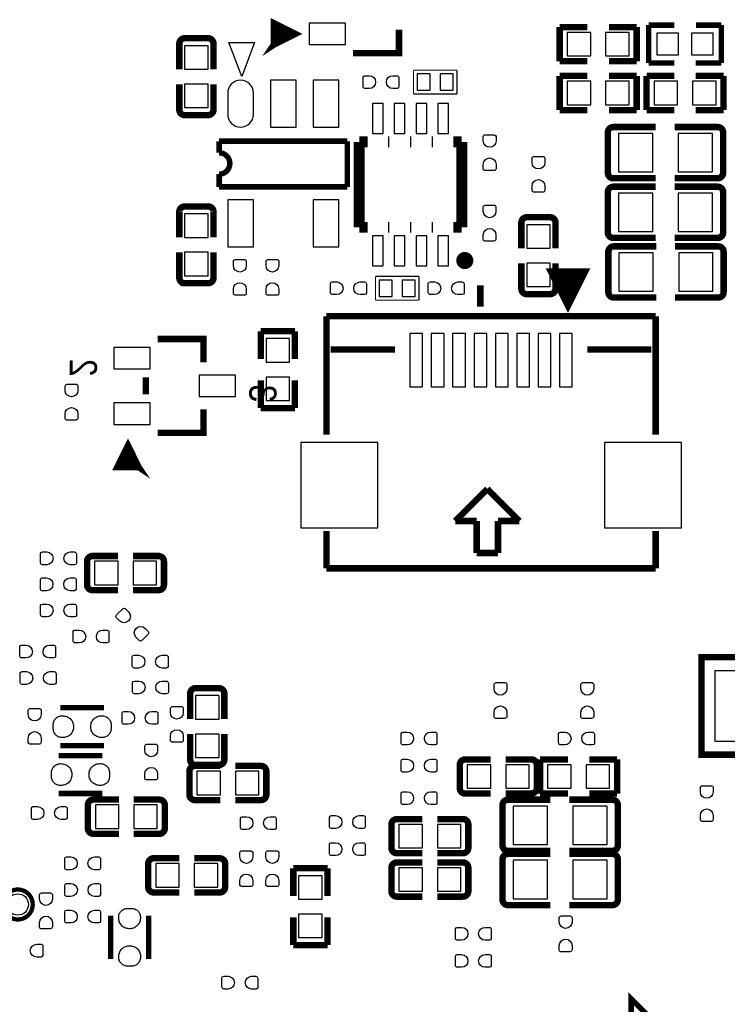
# Model space of a CAD drawing. Extents: x -29.9 to 37.3, y -29.3 to 48.8.
# Tile 5 of 8: x 0.4 to 17, y -4.7 to 18.4. Entities that reach past the tile are written whole.
import ezdxf

# ---------------------------------------------------------------- set-up
doc = ezdxf.new("R2010")
doc.units = 0
doc.layers.add('PG_SILKSCREEN_BOTTOM', color=173, linetype='CONTINUOUS')
doc.layers.add('PIN_BOTTOM', color=132, linetype='CONTINUOUS')

msp = doc.modelspace()

# ---------------------------------------------------------------- linework, layer by layer
at = {"layer": 'PG_SILKSCREEN_BOTTOM'}
for points, const_width in [([(6.385611, 17.769789), (6.385611, 18.267705), (6.885889, 18.018811), (6.385611, 17.769789), (6.487211, 18.168595), (6.685305, 17.968011), (6.385611, 17.769789), (6.586195, 18.069611)], 0.1524), ([(13.070103, 18.179999), (13.070103, 17.380001)], 0.150089), ([(13.720089, 18.179999), (13.070103, 18.179999)], 0.150089), ([(14.219911, 18.179999), (14.869897, 18.179999)], 0.150089), ([(14.869897, 18.179999), (14.869897, 17.380001)], 0.150089), ([(15.1511, 18.2245), (15.1511, 17.3355)], 0.127), ([(15.748, 18.2245), (15.1511, 18.2245)], 0.127), ([(16.8529, 18.2245), (16.256, 18.2245)], 0.127), ([(16.8529, 17.3355), (16.8529, 18.2245)], 0.127), ([(4.845304, 17.917897), (4.299001, 17.917897)], 0.150012), ([(8.234705, 17.569205), (9.311589, 17.569205), (9.311589, 18.120411)], 0.1524), ([(4.172001, 17.790897), (4.172001, 17.193209)], 0.150012), ([(4.972304, 17.790897), (4.972304, 17.193209)], 0.150012), ([(13.070103, 17.380001), (13.720089, 17.380001)], 0.150089), ([(14.869897, 17.380001), (14.219911, 17.380001)], 0.150089), ([(15.1511, 17.3355), (15.748, 17.3355)], 0.127), ([(16.250895, 17.3355), (16.8529, 17.3355)], 0.127), ([(10.668, 17.1704), (9.652, 17.1704)], 0.0254), ([(9.652, 17.1704), (9.652, 16.6116)], 0.0254), ([(10.668, 16.6116), (10.668, 17.1704)], 0.0254), ([(13.070103, 17.036999), (13.070103, 16.237001)], 0.150089), ([(13.720089, 17.036999), (13.070103, 17.036999)], 0.150089), ([(14.219911, 17.036999), (14.869897, 17.036999)], 0.150089), ([(14.869897, 17.036999), (14.869897, 16.237001)], 0.150089), ([(15.102103, 17.036999), (15.102103, 16.237001)], 0.150089), ([(15.752089, 17.036999), (15.102103, 17.036999)], 0.150089), ([(16.251911, 17.036999), (16.901897, 17.036999)], 0.150089), ([(16.901897, 17.036999), (16.901897, 16.237001)], 0.150089), ([(4.172001, 16.245103), (4.172001, 16.842689)], 0.150012), ([(4.972304, 16.245103), (4.972304, 16.842689)], 0.150012), ([(9.652, 16.6116), (10.668, 16.6116)], 0.0254), ([(4.299001, 16.118103), (4.845304, 16.118103)], 0.150012), ([(13.070103, 16.237001), (13.720089, 16.237001)], 0.150089), ([(14.869897, 16.237001), (14.219911, 16.237001)], 0.150089), ([(15.102103, 16.237001), (15.752089, 16.237001)], 0.150089), ([(16.901897, 16.237001), (16.251911, 16.237001)], 0.150089), ([(14.323111, 15.839389), (15.315692, 15.839389)], 0.150089), ([(16.766489, 15.839389), (15.757093, 15.839389)], 0.150089), ([(14.196111, 15.712389), (14.196111, 14.767611)], 0.150089), ([(16.893489, 14.767611), (16.893489, 15.712389)], 0.150089), ([(5.104105, 15.507437), (5.104105, 15.235936)], 0.127), ([(8.103895, 15.507437), (5.104105, 15.507437)], 0.127), ([(8.103895, 14.439138), (8.103895, 15.507437)], 0.127), ([(8.380476, 13.491718), (8.380476, 15.491714)], 0.254), ([(8.580374, 15.491714), (8.380476, 15.491714)], 0.254), ([(9.088374, 15.491714), (9.056624, 15.491714)], 0.254), ([(9.596374, 15.491714), (9.564624, 15.491714)], 0.254), ([(10.104374, 15.491714), (10.072624, 15.491714)], 0.254), ([(10.780522, 15.491714), (10.580878, 15.491714)], 0.254), ([(10.780522, 13.491718), (10.780522, 15.491714)], 0.254), ([(5.104105, 14.736039), (5.104105, 14.439138)], 0.127), ([(14.323111, 14.640611), (15.315692, 14.640611)], 0.150089), ([(16.766489, 14.640611), (15.757093, 14.640611)], 0.150089), ([(5.104105, 14.439138), (8.103895, 14.439138)], 0.127), ([(14.196111, 14.315389), (14.196111, 13.370611)], 0.150089), ([(14.323111, 14.442389), (15.315692, 14.442389)], 0.150089), ([(16.766489, 14.442389), (15.757093, 14.442389)], 0.150089), ([(16.893489, 13.370611), (16.893489, 14.315389)], 0.150089), ([(4.172001, 13.853897), (4.172001, 13.256209)], 0.150012), ([(4.845304, 13.980897), (4.299001, 13.980897)], 0.150012), ([(4.972304, 13.853897), (4.972304, 13.256209)], 0.150012), ([(8.580374, 13.491718), (8.380476, 13.491718)], 0.254), ([(9.088374, 13.491718), (9.056624, 13.491718)], 0.254), ([(9.596374, 13.491718), (9.564624, 13.491718)], 0.254), ([(10.104374, 13.491718), (10.072624, 13.491718)], 0.254), ([(10.780522, 13.491718), (10.580878, 13.491718)], 0.254), ([(12.172848, 13.599897), (12.172848, 13.002311)], 0.150012), ([(12.846152, 13.726897), (12.299848, 13.726897)], 0.150012), ([(12.973152, 13.599897), (12.973152, 13.002311)], 0.150012), ([(14.323111, 13.243611), (15.315692, 13.243611)], 0.150089), ([(16.766489, 13.243611), (15.757093, 13.243611)], 0.150089), ([(4.172001, 12.308103), (4.172001, 12.905689)], 0.150012), ([(4.972304, 12.308103), (4.972304, 12.905689)], 0.150012), ([(14.207312, 12.918389), (14.207312, 11.973611)], 0.150089), ([(14.334312, 13.045389), (15.326893, 13.045389)], 0.150089), ([(16.777691, 13.045389), (15.768295, 13.045389)], 0.150089), ([(16.904691, 11.973611), (16.904691, 12.918389)], 0.150089), ([(12.172848, 12.054103), (12.172848, 12.651791)], 0.150012), ([(12.973152, 12.054103), (12.973152, 12.651791)], 0.150012), ([(13.26515, 11.65606), (12.86383, 12.45616), (13.66393, 12.45616), (13.26515, 11.65606)], 0.1524), ([(13.26515, 11.9507), (13.06449, 12.35202), (13.46581, 12.35202), (13.26515, 11.9507)], 0.24892), ([(4.299001, 12.181103), (4.845304, 12.181103)], 0.150012), ([(9.779, 12.3444), (8.763, 12.3444)], 0.0254), ([(8.763, 12.3444), (8.763, 11.7856)], 0.0254), ([(9.779, 11.7856), (9.779, 12.3444)], 0.0254), ([(11.21537, 11.6332), (11.21537, 12.13358)], 0.1524), ([(12.299848, 11.927103), (12.846152, 11.927103)], 0.150012), ([(8.763, 11.7856), (9.779, 11.7856)], 0.0254), ([(14.334312, 11.846611), (15.326893, 11.846611)], 0.150089), ([(16.777691, 11.846611), (15.768295, 11.846611)], 0.150089), ([(7.61365, 8.63346), (7.61365, 11.40968)], 0.1524), ([(7.61365, 11.40968), (12.27201, 11.40968)], 0.1524), ([(11.33475, 11.40968), (15.31493, 11.40968)], 0.1524), ([(15.31493, 11.40968), (15.31493, 8.63346)], 0.1524), ([(6.077001, 11.059897), (6.876999, 11.059897)], 0.150089), ([(6.077001, 10.409911), (6.077001, 11.059897)], 0.150089), ([(6.876999, 11.059897), (6.876999, 10.409911)], 0.150089), ([(3.662705, 10.878795), (4.739589, 10.878795), (4.739589, 10.327589)], 0.1524), ([(9.21385, 10.63244), (7.71271, 10.63244)], 0.1524), ([(15.21587, 10.63244), (13.71473, 10.63244)], 0.1524), ([(3.388411, 9.979711), (3.388411, 9.578289)], 0.1524), ([(6.077001, 9.910089), (6.077001, 9.260103)], 0.150089), ([(6.876999, 9.260103), (6.876999, 9.910089)], 0.150089), ([(3.662705, 8.679205), (4.739589, 8.679205), (4.739589, 9.230411)], 0.1524), ([(6.077001, 9.260103), (6.876999, 9.260103)], 0.150089), ([(3.220745, 7.877861), (2.722829, 7.877861), (2.971724, 8.378139), (3.220745, 7.877861), (2.82194, 7.979461), (3.022524, 8.177555), (3.220745, 7.877861), (2.920924, 8.078445)], 0.1524), ([(11.37793, 7.366), (10.62863, 6.61416)], 0.1524), ([(12.12723, 6.61416), (11.37793, 7.366)], 0.1524), ([(10.62863, 6.61416), (11.12901, 6.61416)], 0.1524), ([(11.12901, 6.61416), (11.12901, 5.86486)], 0.1524), ([(11.62685, 6.61416), (12.12723, 6.61416)], 0.1524), ([(11.62685, 5.86486), (11.62685, 6.61416)], 0.1524), ([(7.61365, 5.50926), (7.61365, 6.38302)], 0.1524), ([(15.31493, 6.38302), (15.31493, 5.50926)], 0.1524), ([(2.140941, 5.797144), (2.738526, 5.797144)], 0.150012), ([(3.686734, 5.797144), (3.089046, 5.797144)], 0.150012), ([(11.12901, 5.86486), (11.62685, 5.86486)], 0.1524), ([(2.013941, 5.670144), (2.013941, 5.12384)], 0.150012), ([(3.813734, 5.12384), (3.813734, 5.670144)], 0.150012), ([(11.90371, 5.50926), (7.61365, 5.50926)], 0.1524), ([(15.31493, 5.50926), (11.54303, 5.50926)], 0.1524), ([(2.140941, 4.99684), (2.738526, 4.99684)], 0.150012), ([(3.686734, 4.99684), (3.089046, 4.99684)], 0.150012), ([(18.285993, 3.426003), (16.385997, 3.426003), (16.385997, 1.145997), (18.285993, 1.145997)], 0.150012), ([(5.099152, 2.703297), (4.552848, 2.703297)], 0.150012), ([(4.425848, 2.576297), (4.425848, 1.978609)], 0.150012), ([(5.226152, 2.576297), (5.226152, 1.978609)], 0.150012), ([(2.407209, 2.244496), (1.391209, 2.244496)], 0.127), ([(4.425848, 1.030503), (4.425848, 1.628089)], 0.150012), ([(5.226152, 1.030503), (5.226152, 1.628089)], 0.150012), ([(1.391209, 1.355496), (2.407209, 1.355496)], 0.127), ([(2.367991, 1.124509), (1.351991, 1.124509)], 0.127), ([(4.535703, 0.882599), (5.133289, 0.882599)], 0.150012), ([(4.552848, 0.903503), (5.099152, 0.903503)], 0.150012), ([(6.081497, 0.882599), (5.483809, 0.882599)], 0.150012), ([(10.733303, 0.907999), (10.733303, 0.361696)], 0.150012), ([(10.860303, 1.034999), (11.457889, 1.034999)], 0.150012), ([(12.406097, 1.034999), (11.808409, 1.034999)], 0.150012), ([(12.533097, 0.361696), (12.533097, 0.907999)], 0.150012), ([(12.612903, 1.034999), (13.262889, 1.034999)], 0.150089), ([(12.612903, 0.235001), (12.612903, 1.034999)], 0.150089), ([(14.412697, 1.034999), (13.762711, 1.034999)], 0.150089), ([(14.412697, 0.235001), (14.412697, 1.034999)], 0.150089), ([(4.408703, 0.755599), (4.408703, 0.209296)], 0.150012), ([(6.208497, 0.209296), (6.208497, 0.755599)], 0.150012), ([(1.351991, 0.235509), (2.367991, 0.235509)], 0.127), ([(10.860303, 0.234696), (11.457889, 0.234696)], 0.150012), ([(12.406097, 0.234696), (11.808409, 0.234696)], 0.150012), ([(13.262889, 0.235001), (12.612903, 0.235001)], 0.150089), ([(13.762711, 0.235001), (14.412697, 0.235001)], 0.150089), ([(2.033092, -0.034011), (2.033092, -0.580314)], 0.150012), ([(2.160092, 0.092989), (2.757678, 0.092989)], 0.150012), ([(3.705885, 0.092989), (3.108198, 0.092989)], 0.150012), ([(3.832885, -0.580314), (3.832885, -0.034011)], 0.150012), ([(4.535703, 0.082296), (5.133289, 0.082296)], 0.150012), ([(6.081497, 0.082296), (5.483809, 0.082296)], 0.150012), ([(11.732311, -0.035611), (11.732311, -0.980389)], 0.150089), ([(11.859311, 0.091389), (12.851892, 0.091389)], 0.150089), ([(14.302689, 0.091389), (13.293293, 0.091389)], 0.150089), ([(14.429689, -0.980389), (14.429689, -0.035611)], 0.150089), ([(9.133103, -0.489001), (9.133103, -1.035304)], 0.150012), ([(9.260103, -0.362001), (9.857689, -0.362001)], 0.150012), ([(10.805897, -0.362001), (10.208209, -0.362001)], 0.150012), ([(10.932897, -1.035304), (10.932897, -0.489001)], 0.150012), ([(2.160092, -0.707314), (2.757678, -0.707314)], 0.150012), ([(3.705885, -0.707314), (3.108198, -0.707314)], 0.150012), ([(9.260103, -1.162304), (9.857689, -1.162304)], 0.150012), ([(10.805897, -1.162304), (10.208209, -1.162304)], 0.150012), ([(11.859311, -1.107389), (12.851892, -1.107389)], 0.150089), ([(11.859311, -1.178611), (12.851892, -1.178611)], 0.150089), ([(14.302689, -1.107389), (13.293293, -1.107389)], 0.150089), ([(14.302689, -1.178611), (13.293293, -1.178611)], 0.150089), ([(3.444697, -1.407287), (3.444697, -1.95359)], 0.150012), ([(3.571697, -1.280287), (4.169385, -1.280287)], 0.150012), ([(5.11749, -1.280287), (4.519905, -1.280287)], 0.150012), ([(5.24449, -1.95359), (5.24449, -1.407287)], 0.150012), ([(9.260103, -1.378001), (9.857689, -1.378001)], 0.150012), ([(10.805897, -1.378001), (10.208209, -1.378001)], 0.150012), ([(11.732311, -1.305611), (11.732311, -2.250389)], 0.150089), ([(14.429689, -2.250389), (14.429689, -1.305611)], 0.150089), ([(6.839001, -1.513103), (6.839001, -2.163089)], 0.150089), ([(7.638999, -1.513103), (6.839001, -1.513103)], 0.150089), ([(7.638999, -2.163089), (7.638999, -1.513103)], 0.150089), ([(9.133103, -1.505001), (9.133103, -2.051304)], 0.150012), ([(10.932897, -2.051304), (10.932897, -1.505001)], 0.150012), ([(3.571697, -2.08059), (4.169385, -2.08059)], 0.150012), ([(5.11749, -2.08059), (4.519905, -2.08059)], 0.150012), ([(9.260103, -2.178304), (9.857689, -2.178304)], 0.150012), ([(10.805897, -2.178304), (10.208209, -2.178304)], 0.150012), ([(11.859311, -2.377389), (12.851892, -2.377389)], 0.150089), ([(14.302689, -2.377389), (13.293293, -2.377389)], 0.150089), ([(2.564511, -2.621788), (2.564511, -3.637788)], 0.127), ([(3.453511, -3.637788), (3.453511, -2.621788)], 0.127), ([(6.839001, -3.312897), (6.839001, -2.662911)], 0.150089), ([(7.638999, -2.662911), (7.638999, -3.312897)], 0.150089), ([(7.638999, -3.312897), (6.839001, -3.312897)], 0.150089), ([(14.740992, -5.278196), (14.740992, -4.569612), (15.449702, -5.278196), (14.740992, -5.278196)], 0.127)]:
    msp.add_lwpolyline(points, dxfattribs=dict(at, const_width=const_width))
for points, const_width in [([(4.299001, 17.917897, 0.414331), (4.172001, 17.790897)], 0.150012), ([(4.972304, 17.790897, 0.414253), (4.845304, 17.917897)], 0.150012), ([(4.172001, 16.245103, 0.414331), (4.299001, 16.118103)], 0.150012), ([(4.845304, 16.118103, 0.414253), (4.972304, 16.245103)], 0.150012), ([(14.323111, 15.839389, 0.414448), (14.196111, 15.712389)], 0.150089), ([(16.893489, 15.712389, 0.414448), (16.766489, 15.839389)], 0.150089), ([(5.104105, 15.235936, -0.99999), (5.104105, 14.736039)], 0.127), ([(14.196111, 14.767611, 0.414448), (14.323111, 14.640611)], 0.150089), ([(16.766489, 14.640611, 0.414448), (16.893489, 14.767611)], 0.150089), ([(14.323111, 14.442389, 0.414448), (14.196111, 14.315389)], 0.150089), ([(16.893489, 14.315389, 0.414448), (16.766489, 14.442389)], 0.150089), ([(4.299001, 13.980897, 0.414331), (4.172001, 13.853897)], 0.150012), ([(4.972304, 13.853897, 0.414253), (4.845304, 13.980897)], 0.150012), ([(12.299848, 13.726897, 0.414253), (12.172848, 13.599897)], 0.150012), ([(12.973152, 13.599897, 0.414331), (12.846152, 13.726897)], 0.150012), ([(14.196111, 13.370611, 0.414448), (14.323111, 13.243611)], 0.150089), ([(16.766489, 13.243611, 0.414448), (16.893489, 13.370611)], 0.150089), ([(10.950448, 12.713716, 1), (10.750296, 12.713716, 1), (10.950448, 12.713716)], 0.199898), ([(14.334312, 13.045389, 0.414448), (14.207312, 12.918389)], 0.150089), ([(16.904691, 12.918389, 0.414448), (16.777691, 13.045389)], 0.150089), ([(4.172001, 12.308103, 0.414331), (4.299001, 12.181103)], 0.150012), ([(4.845304, 12.181103, 0.414253), (4.972304, 12.308103)], 0.150012), ([(12.172848, 12.054103, 0.414253), (12.299848, 11.927103)], 0.150012), ([(12.846152, 11.927103, 0.414331), (12.973152, 12.054103)], 0.150012), ([(14.207312, 11.973611, 0.414448), (14.334312, 11.846611)], 0.150089), ([(16.777691, 11.846611, 0.414448), (16.904691, 11.973611)], 0.150089), ([(2.140941, 5.797144, 0.414331), (2.013941, 5.670144)], 0.150012), ([(3.813734, 5.670144, 0.414331), (3.686734, 5.797144)], 0.150012), ([(2.013941, 5.12384, 0.414253), (2.140941, 4.99684)], 0.150012), ([(3.686734, 4.99684, 0.414253), (3.813734, 5.12384)], 0.150012), ([(4.552848, 2.703297, 0.414331), (4.425848, 2.576297)], 0.150012), ([(5.226152, 2.576297, 0.414253), (5.099152, 2.703297)], 0.150012), ([(4.535703, 0.882599, 0.414331), (4.408703, 0.755599)], 0.150012), ([(4.425848, 1.030503, 0.414331), (4.552848, 0.903503)], 0.150012), ([(5.099152, 0.903503, 0.414253), (5.226152, 1.030503)], 0.150012), ([(6.208497, 0.755599, 0.414331), (6.081497, 0.882599)], 0.150012), ([(10.860303, 1.034999, 0.414331), (10.733303, 0.907999)], 0.150012), ([(12.533097, 0.907999, 0.414331), (12.406097, 1.034999)], 0.150012), ([(4.408703, 0.209296, 0.414253), (4.535703, 0.082296)], 0.150012), ([(6.081497, 0.082296, 0.414253), (6.208497, 0.209296)], 0.150012), ([(10.733303, 0.361696, 0.414253), (10.860303, 0.234696)], 0.150012), ([(12.406097, 0.234696, 0.414253), (12.533097, 0.361696)], 0.150012), ([(2.160092, 0.092989, 0.414331), (2.033092, -0.034011)], 0.150012), ([(3.832885, -0.034011, 0.414331), (3.705885, 0.092989)], 0.150012), ([(11.859311, 0.091389, 0.414448), (11.732311, -0.035611)], 0.150089), ([(14.429689, -0.035611, 0.414448), (14.302689, 0.091389)], 0.150089), ([(9.260103, -0.362001, 0.414331), (9.133103, -0.489001)], 0.150012), ([(10.932897, -0.489001, 0.414331), (10.805897, -0.362001)], 0.150012), ([(2.033092, -0.580314, 0.414253), (2.160092, -0.707314)], 0.150012), ([(3.705885, -0.707314, 0.414253), (3.832885, -0.580314)], 0.150012), ([(11.732311, -0.980389, 0.414448), (11.859311, -1.107389)], 0.150089), ([(14.302689, -1.107389, 0.414448), (14.429689, -0.980389)], 0.150089), ([(9.133103, -1.035304, 0.414253), (9.260103, -1.162304)], 0.150012), ([(10.805897, -1.162304, 0.414253), (10.932897, -1.035304)], 0.150012), ([(11.859311, -1.178611, 0.414448), (11.732311, -1.305611)], 0.150089), ([(14.429689, -1.305611, 0.414448), (14.302689, -1.178611)], 0.150089), ([(3.571697, -1.280287, 0.414253), (3.444697, -1.407287)], 0.150012), ([(5.24449, -1.407287, 0.414253), (5.11749, -1.280287)], 0.150012), ([(9.260103, -1.378001, 0.414331), (9.133103, -1.505001)], 0.150012), ([(10.932897, -1.505001, 0.414331), (10.805897, -1.378001)], 0.150012), ([(0.743712, -2.3622, 1), (0.043688, -2.3622, 1), (0.743712, -2.3622)], 0.100101), ([(3.444697, -1.95359, 0.414331), (3.571697, -2.08059)], 0.150012), ([(5.11749, -2.08059, 0.414331), (5.24449, -1.95359)], 0.150012), ([(9.133103, -2.051304, 0.414253), (9.260103, -2.178304)], 0.150012), ([(10.805897, -2.178304, 0.414253), (10.932897, -2.051304)], 0.150012), ([(11.732311, -2.250389, 0.414448), (11.859311, -2.377389)], 0.150089), ([(14.302689, -2.377389, 0.414448), (14.429689, -2.250389)], 0.150089)]:
    msp.add_lwpolyline(points, format="xyb", dxfattribs=dict(at, const_width=const_width))
msp.add_lwpolyline([(5.333213, 17.821935), (5.933211, 17.821935), (5.633212, 17.021835)], close=True, dxfattribs=at)
at = {"layer": 'PIN_BOTTOM'}
for points in [[(7.209739, 17.768608), (8.060639, 17.768608), (8.060639, 18.269014), (7.209739, 18.269014)], [(13.794867, 17.505045), (13.794867, 18.054955), (13.244957, 18.054955), (13.244957, 17.505045)], [(14.695043, 17.505045), (14.695043, 18.054955), (14.145133, 18.054955), (14.145133, 17.505045)], [(15.3416, 18.034), (15.3416, 17.526), (15.8496, 17.526), (15.8496, 18.034)], [(16.1544, 18.034), (16.1544, 17.526), (16.6624, 17.526), (16.6624, 18.034)], [(4.846955, 17.743043), (4.297045, 17.743043), (4.297045, 17.193133), (4.846955, 17.193133)], [(9.738411, 17.0815), (9.738411, 16.7005), (10.043211, 16.7005), (10.043211, 17.0815)], [(10.276789, 17.0815), (10.276789, 16.7005), (10.581589, 16.7005), (10.581589, 17.0815)], [(4.846955, 16.842867), (4.297045, 16.842867), (4.297045, 16.292957), (4.846955, 16.292957)], [(6.903949, 16.936098), (6.304051, 16.936098), (6.304051, 15.835998), (6.903949, 15.835998)], [(7.903947, 16.936098), (7.304049, 16.936098), (7.304049, 15.835998), (7.903947, 15.835998)], [(13.794867, 16.362045), (13.794867, 16.911955), (13.244957, 16.911955), (13.244957, 16.362045)], [(14.695043, 16.362045), (14.695043, 16.911955), (14.145133, 16.911955), (14.145133, 16.362045)], [(15.826867, 16.362045), (15.826867, 16.911955), (15.276957, 16.911955), (15.276957, 16.362045)], [(16.727043, 16.362045), (16.727043, 16.911955), (16.177133, 16.911955), (16.177133, 16.362045)], [(8.693404, 16.391636), (8.693404, 15.691612), (8.94334, 15.691612), (8.94334, 16.391636)], [(9.201404, 16.391636), (9.201404, 15.691612), (9.45134, 15.691612), (9.45134, 16.391636)], [(9.709404, 16.391636), (9.709404, 15.691612), (9.95934, 15.691612), (9.95934, 16.391636)], [(10.217404, 16.391636), (10.217404, 15.691612), (10.46734, 15.691612), (10.46734, 16.391636)], [(15.244851, 14.790039), (15.244851, 15.689936), (14.444751, 15.689936), (14.444751, 14.790039)], [(16.644849, 14.790039), (16.644849, 15.689936), (15.844749, 15.689936), (15.844749, 14.790039)], [(15.244851, 13.393039), (15.244851, 14.292936), (14.444751, 14.292936), (14.444751, 13.393039)], [(16.644849, 13.393039), (16.644849, 14.292936), (15.844749, 14.292936), (15.844749, 13.393039)], [(5.903951, 14.136002), (5.304053, 14.136002), (5.304053, 13.035902), (5.903951, 13.035902)], [(7.903947, 14.136002), (7.304049, 14.136002), (7.304049, 13.035902), (7.903947, 13.035902)], [(4.846955, 13.806043), (4.297045, 13.806043), (4.297045, 13.256133), (4.846955, 13.256133)], [(12.298197, 13.002133), (12.848107, 13.002133), (12.848107, 13.552043), (12.298197, 13.552043)], [(8.693404, 13.291566), (8.693404, 12.591542), (8.94334, 12.591542), (8.94334, 13.291566)], [(9.201404, 13.291566), (9.201404, 12.591542), (9.45134, 12.591542), (9.45134, 13.291566)], [(9.709404, 13.291566), (9.709404, 12.591542), (9.95934, 12.591542), (9.95934, 13.291566)], [(10.217404, 13.291566), (10.217404, 12.591542), (10.46734, 12.591542), (10.46734, 13.291566)], [(4.846955, 12.905867), (4.297045, 12.905867), (4.297045, 12.355957), (4.846955, 12.355957)], [(15.256053, 11.996039), (15.256053, 12.895936), (14.455953, 12.895936), (14.455953, 11.996039)], [(16.65605, 11.996039), (16.65605, 12.895936), (15.85595, 12.895936), (15.85595, 11.996039)], [(12.298197, 12.101957), (12.848107, 12.101957), (12.848107, 12.651867), (12.298197, 12.651867)], [(8.849411, 12.2555), (8.849411, 11.8745), (9.154211, 11.8745), (9.154211, 12.2555)], [(9.387789, 12.2555), (9.387789, 11.8745), (9.692589, 11.8745), (9.692589, 12.2555)], [(6.751955, 10.885043), (6.202045, 10.885043), (6.202045, 10.335133), (6.751955, 10.335133)], [(9.86409, 9.75868), (9.86409, 11.00836), (9.56437, 11.00836), (9.56437, 9.75868)], [(10.36447, 9.75868), (10.36447, 11.00836), (10.06475, 11.00836), (10.06475, 9.75868)], [(10.86485, 9.75868), (10.86485, 11.00836), (10.56513, 11.00836), (10.56513, 9.75868)], [(11.36523, 9.75868), (11.36523, 11.00836), (11.06551, 11.00836), (11.06551, 9.75868)], [(11.86561, 9.75868), (11.86561, 11.00836), (11.56589, 11.00836), (11.56589, 9.75868)], [(12.36345, 9.75868), (12.36345, 11.00836), (12.06373, 11.00836), (12.06373, 9.75868)], [(12.86383, 9.75868), (12.86383, 11.00836), (12.56411, 11.00836), (12.56411, 9.75868)], [(13.36421, 9.75868), (13.36421, 11.00836), (13.06449, 11.00836), (13.06449, 9.75868)], [(2.637739, 10.178986), (3.488639, 10.178986), (3.488639, 10.679392), (2.637739, 10.679392)], [(4.639361, 9.528797), (5.490261, 9.528797), (5.490261, 10.029203), (4.639361, 10.029203)], [(6.751955, 9.984867), (6.202045, 9.984867), (6.202045, 9.434957), (6.751955, 9.434957)], [(2.637739, 8.878608), (3.488639, 8.878608), (3.488639, 9.379013), (2.637739, 9.379013)], [(8.8138, 6.45795), (8.8138, 8.45693), (7.01294, 8.45693), (7.01294, 6.45795)], [(15.91564, 6.45795), (15.91564, 8.45693), (14.11478, 8.45693), (14.11478, 6.45795)], [(2.738704, 5.122189), (2.738704, 5.672099), (2.188794, 5.672099), (2.188794, 5.122189)], [(3.63888, 5.122189), (3.63888, 5.672099), (3.08897, 5.672099), (3.08897, 5.122189)], [(18.096001, 1.460983), (18.096001, 3.110992), (16.696004, 3.110992), (16.696004, 1.460983)], [(5.100803, 2.528443), (4.550893, 2.528443), (4.550893, 1.978533), (5.100803, 1.978533)], [(1.41671, 2.053692), (1.440815, 2.054987), (1.464716, 2.053692), (1.488516, 2.050694), (1.512214, 2.045386), (1.534998, 2.03769), (1.557122, 2.028292), (1.578204, 2.016887), (1.59832, 2.003704), (1.617116, 1.98849), (1.634617, 1.972005), (1.650314, 1.953692), (1.66431, 1.934108), (1.675714, 1.911299), (1.684909, 1.887398), (1.691716, 1.862709), (1.696618, 1.837588), (1.698803, 1.812188), (1.698803, 1.786788), (1.696618, 1.761388), (1.691716, 1.736192), (1.684909, 1.711604), (1.675714, 1.687703), (1.66431, 1.664894), (1.650822, 1.645107), (1.635608, 1.626489), (1.618615, 1.609496), (1.599819, 1.594307), (1.580007, 1.580794), (1.55862, 1.56939), (1.536522, 1.559992), (1.513713, 1.552905), (1.490116, 1.548003), (1.466215, 1.545488), (1.44211, 1.545209), (1.420216, 1.545006), (1.3986, 1.547292), (1.377315, 1.551584), (1.356716, 1.558188), (1.336599, 1.567104), (1.317803, 1.577797), (1.300302, 1.590497), (1.284097, 1.604899), (1.269314, 1.621206), (1.256614, 1.638706), (1.245718, 1.657502), (1.236802, 1.677289), (1.23002, 1.698092), (1.225601, 1.719504), (1.223416, 1.741094), (1.223416, 1.857705), (1.225398, 1.87899), (1.23002, 1.900098), (1.236599, 1.920596), (1.24521, 1.940204), (1.255903, 1.959), (1.268298, 1.976501), (1.282522, 1.992503), (1.298499, 2.007006), (1.315822, 2.019706), (1.334414, 2.030603), (1.353922, 2.039798), (1.374216, 2.046605), (1.395298, 2.051202)], [(2.381707, 1.546301), (2.357603, 1.545006), (2.333701, 1.546301), (2.309901, 1.549298), (2.286203, 1.554607), (2.263419, 1.562303), (2.241296, 1.571701), (2.220214, 1.583106), (2.200097, 1.596288), (2.181301, 1.611503), (2.163801, 1.627988), (2.148103, 1.646301), (2.134108, 1.665884), (2.122703, 1.688694), (2.113509, 1.712595), (2.106701, 1.737284), (2.101799, 1.762404), (2.099615, 1.787804), (2.099615, 1.813204), (2.101799, 1.838604), (2.106701, 1.863801), (2.113509, 1.888388), (2.122703, 1.91229), (2.134108, 1.935099), (2.147595, 1.954886), (2.16281, 1.973504), (2.179803, 1.990496), (2.198599, 2.005686), (2.218411, 2.019198), (2.239797, 2.030603), (2.261895, 2.040001), (2.284705, 2.047088), (2.308301, 2.05199), (2.332203, 2.054504), (2.356307, 2.054784), (2.378202, 2.054987), (2.399817, 2.052701), (2.421103, 2.048408), (2.441702, 2.041804), (2.461819, 2.032889), (2.480615, 2.022196), (2.498115, 2.009496), (2.514321, 1.995094), (2.529103, 1.978787), (2.541803, 1.961286), (2.5527, 1.94249), (2.561615, 1.922704), (2.568397, 1.901901), (2.572817, 1.880489), (2.575001, 1.858899), (2.575001, 1.742288), (2.57302, 1.721002), (2.568397, 1.699895), (2.561819, 1.679397), (2.553208, 1.659788), (2.542515, 1.640992), (2.530119, 1.623492), (2.515895, 1.60749), (2.499919, 1.592986), (2.482596, 1.580286), (2.464003, 1.56939), (2.444496, 1.560195), (2.424201, 1.553388), (2.403119, 1.54879)], [(5.100803, 1.628267), (4.550893, 1.628267), (4.550893, 1.078357), (5.100803, 1.078357)], [(1.377493, 0.933704), (1.401597, 0.934999), (1.425499, 0.933704), (1.449299, 0.930707), (1.472997, 0.925398), (1.495781, 0.917702), (1.517904, 0.908304), (1.538986, 0.896899), (1.559103, 0.883717), (1.577899, 0.868502), (1.595399, 0.852018), (1.611097, 0.833704), (1.625092, 0.814121), (1.636497, 0.791312), (1.645691, 0.76741), (1.652499, 0.742721), (1.657401, 0.717601), (1.659585, 0.692201), (1.659585, 0.666801), (1.657401, 0.641401), (1.652499, 0.616204), (1.645691, 0.591617), (1.636497, 0.567715), (1.625092, 0.544906), (1.611605, 0.52512), (1.59639, 0.506501), (1.579397, 0.489509), (1.560601, 0.47432), (1.540789, 0.460807), (1.519403, 0.449402), (1.497305, 0.440004), (1.474495, 0.432918), (1.450899, 0.428015), (1.426997, 0.425501), (1.402893, 0.425221), (1.380998, 0.425018), (1.359383, 0.427304), (1.338097, 0.431597), (1.317498, 0.438201), (1.297381, 0.447116), (1.278585, 0.45781), (1.261085, 0.47051), (1.244879, 0.484911), (1.230097, 0.501218), (1.217397, 0.518719), (1.2065, 0.537515), (1.197585, 0.557301), (1.190803, 0.578104), (1.186383, 0.599516), (1.184199, 0.621106), (1.184199, 0.737718), (1.18618, 0.759003), (1.190803, 0.78011), (1.197381, 0.800608), (1.205992, 0.820217), (1.216685, 0.839013), (1.229081, 0.856513), (1.243305, 0.872515), (1.259281, 0.887019), (1.276604, 0.899719), (1.295197, 0.910615), (1.314704, 0.91981), (1.334999, 0.926617), (1.356081, 0.931215)], [(2.34249, 0.426314), (2.318385, 0.425018), (2.294484, 0.426314), (2.270684, 0.429311), (2.246986, 0.434619), (2.224202, 0.442316), (2.202078, 0.451714), (2.180996, 0.463118), (2.16088, 0.476301), (2.142084, 0.491515), (2.124583, 0.508), (2.108886, 0.526313), (2.09489, 0.545897), (2.083486, 0.568706), (2.074291, 0.592607), (2.067484, 0.617296), (2.062582, 0.642417), (2.060397, 0.667817), (2.060397, 0.693217), (2.062582, 0.718617), (2.067484, 0.743814), (2.074291, 0.768401), (2.083486, 0.792302), (2.09489, 0.815111), (2.108378, 0.834898), (2.123592, 0.853516), (2.140585, 0.870509), (2.159381, 0.885698), (2.179193, 0.899211), (2.20058, 0.910615), (2.222678, 0.920013), (2.245487, 0.9271), (2.269084, 0.932002), (2.292985, 0.934517), (2.31709, 0.934796), (2.338984, 0.934999), (2.3606, 0.932713), (2.381885, 0.928421), (2.402484, 0.921817), (2.422601, 0.912901), (2.441397, 0.902208), (2.458898, 0.889508), (2.475103, 0.875106), (2.489886, 0.858799), (2.502586, 0.841299), (2.513482, 0.822503), (2.522398, 0.802716), (2.52918, 0.781914), (2.533599, 0.760501), (2.535784, 0.738911), (2.535784, 0.6223), (2.533802, 0.601015), (2.52918, 0.579907), (2.522601, 0.55941), (2.51399, 0.539801), (2.503297, 0.521005), (2.490902, 0.503504), (2.476678, 0.487502), (2.460701, 0.472999), (2.443378, 0.460299), (2.424786, 0.449402), (2.405278, 0.440207), (2.384984, 0.4334), (2.363902, 0.428803)], [(5.133467, 0.207645), (5.133467, 0.757555), (4.583557, 0.757555), (4.583557, 0.207645)], [(6.033643, 0.207645), (6.033643, 0.757555), (5.483733, 0.757555), (5.483733, 0.207645)], [(11.458067, 0.360045), (11.458067, 0.909955), (10.908157, 0.909955), (10.908157, 0.360045)], [(12.358243, 0.360045), (12.358243, 0.909955), (11.808333, 0.909955), (11.808333, 0.360045)], [(12.787757, 0.909955), (12.787757, 0.360045), (13.337667, 0.360045), (13.337667, 0.909955)], [(13.687933, 0.909955), (13.687933, 0.360045), (14.237843, 0.360045), (14.237843, 0.909955)], [(2.757856, -0.581965), (2.757856, -0.032055), (2.207946, -0.032055), (2.207946, -0.581965)], [(3.658032, -0.581965), (3.658032, -0.032055), (3.108122, -0.032055), (3.108122, -0.581965)], [(12.781051, -0.957961), (12.781051, -0.058064), (11.980951, -0.058064), (11.980951, -0.957961)], [(14.181049, -0.957961), (14.181049, -0.058064), (13.380949, -0.058064), (13.380949, -0.957961)], [(9.857867, -1.036955), (9.857867, -0.487045), (9.307957, -0.487045), (9.307957, -1.036955)], [(10.758043, -1.036955), (10.758043, -0.487045), (10.208133, -0.487045), (10.208133, -1.036955)], [(12.781051, -2.227961), (12.781051, -1.328064), (11.980951, -1.328064), (11.980951, -2.227961)], [(14.181049, -2.227961), (14.181049, -1.328064), (13.380949, -1.328064), (13.380949, -2.227961)], [(3.619551, -1.405636), (3.619551, -1.955546), (4.169461, -1.955546), (4.169461, -1.405636)], [(4.519727, -1.405636), (4.519727, -1.955546), (5.069637, -1.955546), (5.069637, -1.405636)], [(9.857867, -2.052955), (9.857867, -1.503045), (9.307957, -1.503045), (9.307957, -2.052955)], [(10.758043, -2.052955), (10.758043, -1.503045), (10.208133, -1.503045), (10.208133, -2.052955)], [(6.964045, -2.237867), (7.513955, -2.237867), (7.513955, -1.687957), (6.964045, -1.687957)], [(3.262706, -2.64729), (3.264002, -2.671394), (3.262706, -2.695296), (3.259709, -2.719095), (3.2544, -2.742794), (3.246704, -2.765577), (3.237306, -2.787701), (3.225902, -2.808783), (3.212719, -2.8289), (3.197504, -2.847696), (3.18102, -2.865196), (3.162706, -2.880893), (3.143123, -2.894889), (3.120314, -2.906293), (3.096412, -2.915488), (3.071724, -2.922295), (3.046603, -2.927198), (3.021203, -2.929382), (2.995803, -2.929382), (2.970403, -2.927198), (2.945206, -2.922295), (2.920619, -2.915488), (2.896718, -2.906293), (2.873908, -2.894889), (2.854122, -2.881401), (2.835504, -2.866187), (2.818511, -2.849194), (2.803322, -2.830398), (2.789809, -2.810586), (2.778404, -2.789199), (2.769006, -2.767101), (2.76192, -2.744292), (2.757018, -2.720696), (2.754503, -2.696794), (2.754224, -2.67269), (2.75402, -2.650795), (2.756306, -2.629179), (2.760599, -2.607894), (2.767203, -2.587295), (2.776118, -2.567178), (2.786812, -2.548382), (2.799512, -2.530881), (2.813914, -2.514676), (2.83022, -2.499893), (2.847721, -2.487193), (2.866517, -2.476297), (2.886304, -2.467381), (2.907106, -2.4606), (2.928518, -2.45618), (2.950108, -2.453996), (3.06672, -2.453996), (3.088005, -2.455977), (3.109112, -2.4606), (3.12961, -2.467178), (3.149219, -2.475789), (3.168015, -2.486482), (3.185516, -2.498877), (3.201518, -2.513101), (3.216021, -2.529078), (3.228721, -2.546401), (3.239618, -2.564994), (3.248812, -2.584501), (3.25562, -2.604795), (3.260217, -2.625877)], [(6.964045, -3.138043), (7.513955, -3.138043), (7.513955, -2.588133), (6.964045, -2.588133)], [(2.755316, -3.612286), (2.75402, -3.588182), (2.755316, -3.56428), (2.758313, -3.540481), (2.763622, -3.516782), (2.771318, -3.493999), (2.780716, -3.471875), (2.79212, -3.450793), (2.805303, -3.430676), (2.820518, -3.41188), (2.837002, -3.39438), (2.855316, -3.378683), (2.874899, -3.364687), (2.897708, -3.353283), (2.92161, -3.344088), (2.946298, -3.337281), (2.971419, -3.332378), (2.996819, -3.330194), (3.022219, -3.330194), (3.047619, -3.332378), (3.072816, -3.337281), (3.097403, -3.344088), (3.121304, -3.353283), (3.144114, -3.364687), (3.1639, -3.378175), (3.182518, -3.393389), (3.199511, -3.410382), (3.2147, -3.429178), (3.228213, -3.44899), (3.239618, -3.470377), (3.249016, -3.492475), (3.256102, -3.515284), (3.261004, -3.53888), (3.263519, -3.562782), (3.263798, -3.586886), (3.264002, -3.608781), (3.261716, -3.630397), (3.257423, -3.651682), (3.250819, -3.672281), (3.241904, -3.692398), (3.23121, -3.711194), (3.21851, -3.728695), (3.204108, -3.7449), (3.187802, -3.759683), (3.170301, -3.772383), (3.151505, -3.783279), (3.131718, -3.792195), (3.110916, -3.798976), (3.089504, -3.803396), (3.067914, -3.80558), (2.951302, -3.80558), (2.930017, -3.803599), (2.90891, -3.798976), (2.888412, -3.792398), (2.868803, -3.783787), (2.850007, -3.773094), (2.832506, -3.760699), (2.816504, -3.746475), (2.802001, -3.730498), (2.789301, -3.713175), (2.778404, -3.694582), (2.76921, -3.675075), (2.762402, -3.654781), (2.757805, -3.633699)]]:
    msp.add_lwpolyline(points, close=True, dxfattribs=at)
for points in [[(5.903951, 16.135947), (5.903951, 16.636149, 1), (5.304053, 16.636149), (5.304053, 16.135947, 1)], [(8.615045, 16.741089), (8.513445, 16.741089, -0.375947), (8.471052, 16.789502), (8.471052, 17.005402, -0.364938), (8.513445, 17.041114), (8.615045, 17.041114, -0.999502)], [(9.16526, 17.041114), (9.26686, 17.041114, -0.375947), (9.309252, 16.992702), (9.309252, 16.776802, -0.364938), (9.26686, 16.741089), (9.16526, 16.741089, -0.999502)], [(11.280089, 15.514955), (11.280089, 15.616555, -0.375947), (11.328502, 15.658948), (11.544402, 15.658948, -0.364938), (11.580114, 15.616555), (11.580114, 15.514955, -0.999502)], [(11.580114, 14.96474), (11.580114, 14.86314, -0.375947), (11.531702, 14.820748), (11.315802, 14.820748, -0.364938), (11.280089, 14.86314), (11.280089, 14.96474, -0.999502)], [(12.422886, 15.00726), (12.422886, 15.10886, -0.375947), (12.471298, 15.151252), (12.687198, 15.151252, -0.364938), (12.722911, 15.10886), (12.722911, 15.00726, -0.999502)], [(12.722911, 14.457045), (12.722911, 14.355445, -0.375947), (12.674498, 14.313052), (12.458598, 14.313052, -0.364938), (12.422886, 14.355445), (12.422886, 14.457045, -0.999502)], [(11.279886, 13.86426), (11.279886, 13.96586, -0.375947), (11.328298, 14.008252), (11.544198, 14.008252, -0.364938), (11.579911, 13.96586), (11.579911, 13.86426, -0.999502)], [(11.579911, 13.314045), (11.579911, 13.212445, -0.375947), (11.531498, 13.170052), (11.315598, 13.170052, -0.364938), (11.279886, 13.212445), (11.279886, 13.314045, -0.999502)], [(5.437886, 12.594234), (5.437886, 12.695834, -0.375947), (5.486298, 12.738227), (5.702198, 12.738227, -0.364938), (5.737911, 12.695834), (5.737911, 12.594234, -0.999502)], [(6.200089, 12.593955), (6.200089, 12.695555, -0.375947), (6.248502, 12.737948), (6.464402, 12.737948, -0.364938), (6.500114, 12.695555), (6.500114, 12.593955, -0.999502)], [(5.737911, 12.04402), (5.737911, 11.94242, -0.375947), (5.689498, 11.900027), (5.473598, 11.900027, -0.364938), (5.437886, 11.94242), (5.437886, 12.04402, -0.999502)], [(6.500114, 12.04374), (6.500114, 11.94214, -0.375947), (6.451702, 11.899748), (6.235802, 11.899748, -0.364938), (6.200089, 11.94214), (6.200089, 12.04374, -0.999502)], [(7.853045, 11.915089), (7.751445, 11.915089, -0.375947), (7.709052, 11.963502), (7.709052, 12.179402, -0.364938), (7.751445, 12.215114), (7.853045, 12.215114, -0.999502)], [(8.40326, 12.215114), (8.50486, 12.215114, -0.375947), (8.547252, 12.166702), (8.547252, 11.950802, -0.364938), (8.50486, 11.915089), (8.40326, 11.915089, -0.999502)], [(10.138893, 11.914988), (10.037293, 11.914988, -0.375947), (9.9949, 11.9634), (9.9949, 12.1793, -0.364938), (10.037293, 12.215012), (10.138893, 12.215012, -0.999502)], [(10.689107, 12.215012), (10.790707, 12.215012, -0.375947), (10.8331, 12.1666), (10.8331, 11.9507, -0.364938), (10.790707, 11.914988), (10.689107, 11.914988, -0.999502)], [(1.500886, 9.67326), (1.500886, 9.77486, -0.375947), (1.549298, 9.817252), (1.765198, 9.817252, -0.364938), (1.800911, 9.77486), (1.800911, 9.67326, -0.999502)], [(1.800911, 9.123045), (1.800911, 9.021445, -0.375947), (1.752498, 8.979052), (1.536598, 8.979052, -0.364938), (1.500886, 9.021445), (1.500886, 9.123045, -0.999502)], [(1.071093, 5.590388), (0.969493, 5.590388, -0.375947), (0.9271, 5.6388), (0.9271, 5.8547, -0.364938), (0.969493, 5.890412), (1.071093, 5.890412, -0.999502)], [(1.621307, 5.890412), (1.722907, 5.890412, -0.375947), (1.7653, 5.842), (1.7653, 5.6261, -0.364938), (1.722907, 5.590388), (1.621307, 5.590388, -0.999502)], [(1.067105, 4.983785), (0.965505, 4.983785, -0.375947), (0.923112, 5.032197), (0.923112, 5.248097, -0.364938), (0.965505, 5.28381), (1.067105, 5.28381, -0.999502)], [(1.61732, 5.28381), (1.71892, 5.28381, -0.375947), (1.761312, 5.235397), (1.761312, 5.019497, -0.364938), (1.71892, 4.983785), (1.61732, 4.983785, -0.999502)], [(1.071093, 4.371188), (0.969493, 4.371188, -0.375947), (0.9271, 4.4196), (0.9271, 4.6355, -0.364938), (0.969493, 4.671212), (1.071093, 4.671212, -0.999502)], [(1.621307, 4.671212), (1.722907, 4.671212, -0.375947), (1.7653, 4.6228), (1.7653, 4.4069, -0.364938), (1.722907, 4.371188), (1.621307, 4.371188, -0.999502)], [(2.772766, 4.279468), (2.700934, 4.351325, -0.375993), (2.705202, 4.415536), (2.857856, 4.56819, -0.364888), (2.913075, 4.563466), (2.984932, 4.491634, -0.999516)], [(1.833093, 3.761588), (1.731493, 3.761588, -0.375947), (1.6891, 3.81), (1.6891, 4.0259, -0.364938), (1.731493, 4.061612), (1.833093, 4.061612, -0.999502)], [(2.383307, 4.061612), (2.484907, 4.061612, -0.375947), (2.5273, 4.0132), (2.5273, 3.7973, -0.364938), (2.484907, 3.761588), (2.383307, 3.761588, -0.999502)], [(3.374034, 4.102532), (3.445866, 4.030675, -0.375993), (3.441598, 3.966464), (3.288944, 3.81381, -0.364888), (3.233725, 3.818534), (3.161868, 3.890366, -0.999516)], [(0.584886, 3.409975), (0.483286, 3.409975, -0.375947), (0.440893, 3.458388), (0.440893, 3.674288, -0.364938), (0.483286, 3.71), (0.584886, 3.71, -0.999502)], [(1.135101, 3.71), (1.236701, 3.71, -0.375947), (1.279093, 3.661588), (1.279093, 3.445688, -0.364938), (1.236701, 3.409975), (1.135101, 3.409975, -0.999502)], [(3.217088, 3.174187), (3.115488, 3.174187, -0.375947), (3.073095, 3.2226), (3.073095, 3.4385, -0.364938), (3.115488, 3.474212), (3.217088, 3.474212, -0.999502)], [(3.767303, 3.474212), (3.868903, 3.474212, -0.375947), (3.911295, 3.4258), (3.911295, 3.2099, -0.364938), (3.868903, 3.174187), (3.767303, 3.174187, -0.999502)], [(0.594893, 2.789987), (0.493293, 2.789987, -0.375947), (0.450901, 2.838399), (0.450901, 3.054299, -0.364938), (0.493293, 3.090012), (0.594893, 3.090012, -0.999502)], [(1.145108, 3.090012), (1.246708, 3.090012, -0.375947), (1.289101, 3.041599), (1.289101, 2.825699, -0.364938), (1.246708, 2.789987), (1.145108, 2.789987, -0.999502)], [(3.222295, 2.569794), (3.120695, 2.569794, -0.375947), (3.078302, 2.618207), (3.078302, 2.834107, -0.364938), (3.120695, 2.869819), (3.222295, 2.869819, -0.999502)], [(3.77251, 2.869819), (3.87411, 2.869819, -0.375947), (3.916502, 2.821407), (3.916502, 2.605507, -0.364938), (3.87411, 2.569794), (3.77251, 2.569794, -0.999502)], [(11.533988, 2.688107), (11.533988, 2.789707, -0.375947), (11.5824, 2.8321), (11.7983, 2.8321, -0.364938), (11.834012, 2.789707), (11.834012, 2.688107, -0.999502)], [(13.565988, 2.688107), (13.565988, 2.789707, -0.375947), (13.6144, 2.8321), (13.8303, 2.8321, -0.364938), (13.866012, 2.789707), (13.866012, 2.688107, -0.999502)], [(0.639978, 2.085111), (0.639978, 2.186711, -0.375947), (0.688391, 2.229104), (0.904291, 2.229104, -0.364938), (0.940003, 2.186711), (0.940003, 2.085111, -0.999502)], [(2.976093, 1.856588), (2.874493, 1.856588, -0.375947), (2.8321, 1.905), (2.8321, 2.1209, -0.364938), (2.874493, 2.156612), (2.976093, 2.156612, -0.999502)], [(3.526307, 2.156612), (3.627907, 2.156612, -0.375947), (3.6703, 2.1082), (3.6703, 1.8923, -0.364938), (3.627907, 1.856588), (3.526307, 1.856588, -0.999502)], [(3.964686, 2.12946), (3.964686, 2.23106, -0.375947), (4.013098, 2.273452), (4.228998, 2.273452, -0.364938), (4.264711, 2.23106), (4.264711, 2.12946, -0.999502)], [(11.834012, 2.137893), (11.834012, 2.036293, -0.375947), (11.7856, 1.9939), (11.5697, 1.9939, -0.364938), (11.533988, 2.036293), (11.533988, 2.137893, -0.999502)], [(13.866012, 2.137893), (13.866012, 2.036293, -0.375947), (13.8176, 1.9939), (13.6017, 1.9939, -0.364938), (13.565988, 2.036293), (13.565988, 2.137893, -0.999502)], [(0.940003, 1.534897), (0.940003, 1.433297, -0.375947), (0.891591, 1.390904), (0.675691, 1.390904, -0.364938), (0.639978, 1.433297), (0.639978, 1.534897, -0.999502)], [(4.264711, 1.579245), (4.264711, 1.477645, -0.375947), (4.216298, 1.435252), (4.000398, 1.435252, -0.364938), (3.964686, 1.477645), (3.964686, 1.579245, -0.999502)], [(9.503893, 1.373988), (9.402293, 1.373988, -0.375947), (9.3599, 1.4224), (9.3599, 1.6383, -0.364938), (9.402293, 1.674012), (9.503893, 1.674012, -0.999502)], [(10.054107, 1.674012), (10.155707, 1.674012, -0.375947), (10.1981, 1.6256), (10.1981, 1.4097, -0.364938), (10.155707, 1.373988), (10.054107, 1.373988, -0.999502)], [(13.186893, 1.373988), (13.085293, 1.373988, -0.375947), (13.0429, 1.4224), (13.0429, 1.6383, -0.364938), (13.085293, 1.674012), (13.186893, 1.674012, -0.999502)], [(13.737107, 1.674012), (13.838707, 1.674012, -0.375947), (13.8811, 1.6256), (13.8811, 1.4097, -0.364938), (13.838707, 1.373988), (13.737107, 1.373988, -0.999502)], [(3.364687, 1.247115), (3.364687, 1.348715, -0.375947), (3.4131, 1.391107), (3.629, 1.391107, -0.364938), (3.664712, 1.348715), (3.664712, 1.247115, -0.999502)], [(9.503893, 0.738988), (9.402293, 0.738988, -0.375947), (9.3599, 0.7874), (9.3599, 1.0033, -0.364938), (9.402293, 1.039012), (9.503893, 1.039012, -0.999502)], [(10.054107, 1.039012), (10.155707, 1.039012, -0.375947), (10.1981, 0.9906), (10.1981, 0.7747, -0.364938), (10.155707, 0.738988), (10.054107, 0.738988, -0.999502)], [(3.664712, 0.6969), (3.664712, 0.5953, -0.375947), (3.6163, 0.552907), (3.4004, 0.552907, -0.364938), (3.364687, 0.5953), (3.364687, 0.6969, -0.999502)], [(9.503893, -0.023012), (9.402293, -0.023012, -0.375947), (9.3599, 0.0254), (9.3599, 0.2413, -0.364938), (9.402293, 0.277012), (9.503893, 0.277012, -0.999502)], [(10.054107, 0.277012), (10.155707, 0.277012, -0.375947), (10.1981, 0.2286), (10.1981, 0.0127, -0.364938), (10.155707, -0.023012), (10.054107, -0.023012, -0.999502)], [(16.359988, 0.275107), (16.359988, 0.376707, -0.375947), (16.4084, 0.4191), (16.6243, 0.4191, -0.364938), (16.660012, 0.376707), (16.660012, 0.275107, -0.999502)], [(0.854888, -0.370002), (0.753288, -0.370002, -0.375947), (0.710895, -0.321589), (0.710895, -0.105689, -0.364938), (0.753288, -0.069977), (0.854888, -0.069977, -0.999502)], [(1.405103, -0.069977), (1.506703, -0.069977, -0.375947), (1.549095, -0.118389), (1.549095, -0.334289, -0.364938), (1.506703, -0.370002), (1.405103, -0.370002, -0.999502)], [(16.660012, -0.275107), (16.660012, -0.376707, -0.375947), (16.6116, -0.4191), (16.3957, -0.4191, -0.364938), (16.359988, -0.376707), (16.359988, -0.275107, -0.999502)], [(5.744693, -0.607212), (5.643093, -0.607212, -0.375947), (5.6007, -0.5588), (5.6007, -0.3429, -0.364938), (5.643093, -0.307188), (5.744693, -0.307188, -0.999502)], [(6.294907, -0.307188), (6.396507, -0.307188, -0.375947), (6.4389, -0.3556), (6.4389, -0.5715, -0.364938), (6.396507, -0.607212), (6.294907, -0.607212, -0.999502)], [(7.827493, -0.581812), (7.725893, -0.581812, -0.375947), (7.6835, -0.5334), (7.6835, -0.3175, -0.364938), (7.725893, -0.281788), (7.827493, -0.281788, -0.999502)], [(8.377707, -0.281788), (8.479307, -0.281788, -0.375947), (8.5217, -0.3302), (8.5217, -0.5461, -0.364938), (8.479307, -0.581812), (8.377707, -0.581812, -0.999502)], [(7.827493, -1.216812), (7.725893, -1.216812, -0.375947), (7.6835, -1.1684), (7.6835, -0.9525, -0.364938), (7.725893, -0.916788), (7.827493, -0.916788, -0.999502)], [(8.377707, -0.916788), (8.479307, -0.916788, -0.375947), (8.5217, -0.9652), (8.5217, -1.1811, -0.364938), (8.479307, -1.216812), (8.377707, -1.216812, -0.999502)], [(5.590388, -1.248893), (5.590388, -1.147293, -0.375947), (5.6388, -1.1049), (5.8547, -1.1049, -0.364938), (5.890412, -1.147293), (5.890412, -1.248893, -0.999502)], [(6.199988, -1.248893), (6.199988, -1.147293, -0.375947), (6.2484, -1.1049), (6.4643, -1.1049, -0.364938), (6.500012, -1.147293), (6.500012, -1.248893, -0.999502)], [(1.634896, -1.55001), (1.533296, -1.55001, -0.375947), (1.490904, -1.501597), (1.490904, -1.285697, -0.364938), (1.533296, -1.249985), (1.634896, -1.249985, -0.999502)], [(2.185111, -1.249985), (2.286711, -1.249985, -0.375947), (2.329104, -1.298397), (2.329104, -1.514297, -0.364938), (2.286711, -1.55001), (2.185111, -1.55001, -0.999502)], [(5.890412, -1.799107), (5.890412, -1.900707, -0.375947), (5.842, -1.9431), (5.6261, -1.9431, -0.364938), (5.590388, -1.900707), (5.590388, -1.799107, -0.999502)], [(6.500012, -1.799107), (6.500012, -1.900707, -0.375947), (6.4516, -1.9431), (6.2357, -1.9431, -0.364938), (6.199988, -1.900707), (6.199988, -1.799107, -0.999502)], [(1.637284, -2.171217), (1.535684, -2.171217, -0.375947), (1.493291, -2.122805), (1.493291, -1.906905, -0.364938), (1.535684, -1.871193), (1.637284, -1.871193, -0.999502)], [(2.187499, -1.871193), (2.289099, -1.871193, -0.375947), (2.331491, -1.919605), (2.331491, -2.135505, -0.364938), (2.289099, -2.171217), (2.187499, -2.171217, -0.999502)], [(0.903376, -2.234489), (0.903376, -2.132889, -0.375947), (0.951789, -2.090496), (1.167689, -2.090496, -0.364938), (1.203401, -2.132889), (1.203401, -2.234489, -0.999502)], [(1.634896, -2.795422), (1.533296, -2.795422, -0.375947), (1.490904, -2.74701), (1.490904, -2.53111, -0.364938), (1.533296, -2.495398), (1.634896, -2.495398, -0.999502)], [(2.185111, -2.495398), (2.286711, -2.495398, -0.375947), (2.329104, -2.54381), (2.329104, -2.75971, -0.364938), (2.286711, -2.795422), (2.185111, -2.795422, -0.999502)], [(1.203401, -2.784704), (1.203401, -2.886304, -0.375947), (1.154989, -2.928696), (0.939089, -2.928696, -0.364938), (0.903376, -2.886304), (0.903376, -2.784704, -0.999502)], [(13.057988, -2.772893), (13.057988, -2.671293, -0.375947), (13.1064, -2.6289), (13.3223, -2.6289, -0.364938), (13.358012, -2.671293), (13.358012, -2.772893, -0.999502)], [(10.773893, -3.198012), (10.672293, -3.198012, -0.375947), (10.6299, -3.1496), (10.6299, -2.9337, -0.364938), (10.672293, -2.897988), (10.773893, -2.897988, -0.999502)], [(11.324107, -2.897988), (11.425707, -2.897988, -0.375947), (11.4681, -2.9464), (11.4681, -3.1623, -0.364938), (11.425707, -3.198012), (11.324107, -3.198012, -0.999502)], [(13.358012, -3.323107), (13.358012, -3.424707, -0.375947), (13.3096, -3.4671), (13.0937, -3.4671, -0.364938), (13.057988, -3.424707), (13.057988, -3.323107, -0.999502)], [(0.837108, -3.292983), (0.938708, -3.292983, -0.375947), (0.9811, -3.341395), (0.9811, -3.557295, -0.364938), (0.938708, -3.593008), (0.837108, -3.593008, -0.999502)], [(10.773893, -3.833012), (10.672293, -3.833012, -0.375947), (10.6299, -3.7846), (10.6299, -3.5687, -0.364938), (10.672293, -3.532988), (10.773893, -3.532988, -0.999502)], [(11.324107, -3.532988), (11.425707, -3.532988, -0.375947), (11.4681, -3.5814), (11.4681, -3.7973, -0.364938), (11.425707, -3.833012), (11.324107, -3.833012, -0.999502)], [(5.312893, -4.341012), (5.211293, -4.341012, -0.375947), (5.1689, -4.2926), (5.1689, -4.0767, -0.364938), (5.211293, -4.040988), (5.312893, -4.040988, -0.999502)], [(5.863107, -4.040988), (5.964707, -4.040988, -0.375947), (6.0071, -4.0894), (6.0071, -4.3053, -0.364938), (5.964707, -4.341012), (5.863107, -4.341012, -0.999502)]]:
    msp.add_lwpolyline(points, format="xyb", close=True, dxfattribs=at)
msp.add_circle((0.3937, -2.3622), 0.249999, dxfattribs=at)

# ---------------------------------------------------------------- texts
at = {"layer": 'PG_SILKSCREEN_BOTTOM', "text_generation_flag": 2, "width": 0.88}
for s, p in [('2', (1.610411, 9.997389)), ('3', (5.809005, 9.398))]:
    msp.add_text(s, height=0.635, rotation=269.848, dxfattribs=at).set_placement(p)

doc.saveas('drawing.dxf')
